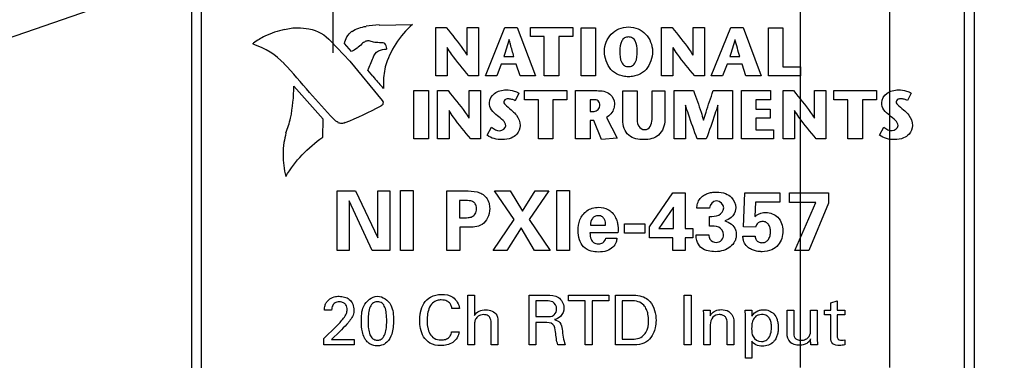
# Model space of a CAD drawing. Header units: inches. Extents: x 0 to 34, y 0 to 22.
# Tile 13 of 35: x 8.4 to 10.4, y 14.8 to 15.5. Entities that reach past the tile are written whole.
import ezdxf

# ---------------------------------------------------------------- set-up
doc = ezdxf.new("R2010")
doc.units = ezdxf.units.IN
doc.header["$LTSCALE"] = 1.87
doc.header["$MEASUREMENT"] = 0
doc.linetypes.add('CENTER', pattern=[0.6, 0.375, -0.075, 0.075, -0.075])
doc.layers.get('0').update_dxf_attribs({"linetype": 'CONTINUOUS'})
doc.layers.add('02___PRT_ALL_AXES', color=7, linetype='CONTINUOUS')
doc.layers.add('DIMENSIONS', color=7, linetype='CONTINUOUS')
doc.styles.get("Standard").update_dxf_attribs({"font": 'txt', "width": 0.8})
doc.dimstyles.new('DIMSTYLE_2', dxfattribs={"dimtxt": 0.125, "dimasz": 0.18, "dimexe": 0.18, "dimexo": 0.0625, "dimgap": 0.09, "dimtad": 0, "dimtih": 1, "dimtoh": 1, "dimdec": 3, "dimlfac": 0.5, "dimzin": 4, "dimdsep": 46, "dimtxsty": 'STANDARD', "dimblk": '_FILLED', "dimblk1": '_FILLED', "dimblk2": '_FILLED', "dimcen": 0.09, "dimadec": 0, "dimazin": 0, "dimtp": 0.01, "dimtm": 0.01, "dimtfac": 1, "dimtdec": 3, "dimtofl": 0, "dimtmove": 0, "dimatfit": 3, "dimldrblk": '_FILLED', "dimfxl": 1, "dimtolj": 1, "dimtzin": 4, "dimarcsym": 0})
doc.dimstyles.new('DIMSTYLE_3', dxfattribs={"dimtxt": 0.125, "dimasz": 0.18, "dimexe": 0.18, "dimexo": 0.0625, "dimgap": 0.09, "dimtad": 0, "dimtih": 1, "dimtoh": 1, "dimdec": 3, "dimlfac": 0.5, "dimzin": 4, "dimdsep": 46, "dimtxsty": 'STANDARD', "dimblk": '_FILLED', "dimblk1": '_FILLED', "dimblk2": '_FILLED', "dimcen": 0.09, "dimadec": 0, "dimazin": 0, "dimtp": 0.01, "dimtm": 0.01, "dimtfac": 1, "dimtdec": 3, "dimtofl": 0, "dimtmove": 0, "dimatfit": 3, "dimldrblk": '_FILLED', "dimfxl": 1, "dimtolj": 1, "dimtzin": 4, "dimarcsym": 0})

# ---------------------------------------------------------------- blocks, each defined once
blk = doc.blocks.new('*D7')
at = {"layer": 'DIMENSIONS', "color": 2, "linetype": 'CONTINUOUS'}
blk.add_line((10.4175, 16.2964), (11.031, 16.2964), dxfattribs=at)
at = {"layer": 'DIMENSIONS', "color": 2, "linetype": 'CONTINUOUS', "insert": (11.0935, 16.3589), "char_height": 0.125, "width": 1.425, "attachment_point": 1, "line_spacing_factor": 0.9}
blk.add_mtext('4.942{\\Ftxt.shx;\\W1.000000;\\H0.125000; }[125.53]', dxfattribs=at)
blk = doc.blocks.new('_FILLED')
at = {"color": 0, "linetype": 'BYBLOCK'}
blk.add_solid([(0, 0), (-1, 0.174), (-1, -0.174)], dxfattribs=at)
blk = doc.blocks.new('*D13')
at = {"layer": 'DIMENSIONS', "color": 2, "linetype": 'CONTINUOUS'}
blk.add_line((8.734, 15.6964), (7.9943, 15.6964), dxfattribs=at)
at = {"layer": 'DIMENSIONS', "color": 2, "linetype": 'CONTINUOUS', "insert": (7.9318, 15.7589), "char_height": 0.125, "width": 1.425, "attachment_point": 3, "line_spacing_factor": 0.9}
blk.add_mtext('4.642{\\Ftxt.shx;\\W1.000000;\\H0.125000; }[117.91]', dxfattribs=at)
blk = doc.blocks.new('*D14')
at = {"layer": 'DIMENSIONS', "color": 2, "linetype": 'CONTINUOUS'}
blk.add_line((8.732, 16.0404), (7.9943, 16.0404), dxfattribs=at)
at = {"layer": 'DIMENSIONS', "color": 2, "linetype": 'CONTINUOUS', "insert": (7.9318, 16.1029), "char_height": 0.125, "width": 1.425, "attachment_point": 3, "line_spacing_factor": 0.9}
blk.add_mtext('4.814{\\Ftxt.shx;\\W1.000000;\\H0.125000; }[122.28]', dxfattribs=at)
blk = doc.blocks.new('*D19')
at = {"layer": 'DIMENSIONS', "color": 2, "linetype": 'CONTINUOUS'}
blk.add_line((10.13, 16.0524), (11.031, 16.0524), dxfattribs=at)
at = {"layer": 'DIMENSIONS', "color": 2, "linetype": 'CONTINUOUS', "insert": (11.0935, 16.1149), "char_height": 0.125, "width": 1.425, "attachment_point": 1, "line_spacing_factor": 0.9}
blk.add_mtext('4.820{\\Ftxt.shx;\\W1.000000;\\H0.125000; }[122.43]', dxfattribs=at)
blk = doc.blocks.new('*D30')
at = {"layer": 'DIMENSIONS', "color": 2, "linetype": 'CONTINUOUS'}
blk.add_line((9.9935, 14.8069), (9.9935, 17.0399), dxfattribs=at)
at = {"layer": 'DIMENSIONS', "color": 2, "linetype": 'CONTINUOUS', "insert": (9.931, 17.1024), "char_height": 0.125, "width": 1.325, "attachment_point": 1, "rotation": 90, "line_spacing_factor": 0.9}
blk.add_mtext('2X .319{\\Ftxt.shx;\\W1.000000;\\H0.125000; }[8.1]', dxfattribs=at)
blk = doc.blocks.new('*D31')
at = {"layer": 'DIMENSIONS', "color": 2, "linetype": 'CONTINUOUS'}
blk.add_line((10.1735, 14.8069), (10.1735, 17.0399), dxfattribs=at)
at = {"layer": 'DIMENSIONS', "color": 2, "linetype": 'CONTINUOUS', "insert": (10.111, 17.1024), "char_height": 0.125, "width": 1.525, "attachment_point": 1, "rotation": 90, "line_spacing_factor": 0.9}
blk.add_mtext('2X .409{\\Ftxt.shx;\\W1.000000;\\H0.125000; }[10.39]', dxfattribs=at)
blk = doc.blocks.new('*D32')
at = {"layer": 'DIMENSIONS', "color": 2, "linetype": 'CONTINUOUS'}
for p, q in [((8.9287, 15.654), (8.1093, 15.3708)), ((8.1093, 15.3708), (7.9918, 15.3708))]:
    blk.add_line(p, q, dxfattribs=at)
at = {"layer": 'DIMENSIONS', "color": 2, "linetype": 'CONTINUOUS', "xscale": 0.18, "yscale": 0.18, "zscale": 0.18, "rotation": 19.0633331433}
blk.add_blockref('_FILLED', (8.9287, 15.654), dxfattribs=at)
at = {"layer": 'DIMENSIONS', "color": 2, "linetype": 'CONTINUOUS', "insert": (7.9293, 15.4333), "char_height": 0.125, "width": 1.491667, "attachment_point": 3, "line_spacing_factor": 0.9}
blk.add_mtext('2X \\Fgdt;{\\Fgdt;n}\\Ftxt;.130{\\Ftxt.shx;\\W1.000000;\\H0.125000; }[3.3]\\PTAP M4', dxfattribs=at)

msp = doc.modelspace()

# ---------------------------------------------------------------- linework, layer by layer
at = {"color": 7, "linetype": 'CONTINUOUS'}
for p, q in [((8.7675, 6.1684), (8.7675, 16.2964)), ((10.3435, 16.2964), (10.3435, 6.1684)), ((8.7875, 6.2284), (8.7875, 16.2364)), ((10.3235, 16.2364), (10.3235, 6.2284))]:
    msp.add_line(p, q, dxfattribs=at)
at = {"color": 40, "linetype": 'CONTINUOUS'}
for p, q in [((9.1454, 15.4973), (9.2121, 15.4984)), ((9.259, 15.395), (9.259, 15.4921)), ((9.259, 15.4921), (9.2802, 15.4921)), ((9.3223, 15.4365), (9.3223, 15.4921)), ((9.3223, 15.4921), (9.3453, 15.4921)), ((9.3453, 15.4921), (9.3453, 15.395)), ((9.359, 15.395), (9.3985, 15.4921)), ((9.3985, 15.4921), (9.423, 15.4921)), ((9.423, 15.4921), (9.4599, 15.395)), ((9.4498, 15.4739), (9.4498, 15.4921)), ((9.4498, 15.4921), (9.535, 15.4921)), ((9.535, 15.4921), (9.535, 15.4739)), ((9.5518, 15.395), (9.5518, 15.492)), ((9.5518, 15.492), (9.5811, 15.492)), ((9.5811, 15.492), (9.5811, 15.395)), ((9.7139, 15.395), (9.7139, 15.4921)), ((9.7139, 15.4921), (9.7351, 15.4921)), ((9.7773, 15.4365), (9.7773, 15.4921)), ((9.7773, 15.4921), (9.8003, 15.4921)), ((9.8003, 15.4921), (9.8003, 15.395)), ((9.814, 15.395), (9.8535, 15.4921)), ((9.8535, 15.4921), (9.878, 15.4921)), ((9.878, 15.4921), (9.9149, 15.395)), ((9.9292, 15.395), (9.9292, 15.492)), ((9.9292, 15.492), (9.9584, 15.492)), ((9.9584, 15.492), (9.9584, 15.4132)), ((9.4778, 15.4739), (9.4498, 15.4739)), ((9.4778, 15.395), (9.4778, 15.4739)), ((9.507, 15.4739), (9.507, 15.395)), ((9.535, 15.4739), (9.507, 15.4739)), ((9.0478, 15.4645), (9.0859, 15.4243)), ((9.0891, 15.4441), (9.0756, 15.4598)), ((9.282, 15.4518), (9.282, 15.395)), ((9.7369, 15.4518), (9.7369, 15.395)), ((9.3962, 15.4336), (9.4165, 15.4336)), ((9.8512, 15.4336), (9.8716, 15.4336)), ((9.0858, 15.4243), (9.1514, 15.3449)), ((9.3912, 15.4182), (9.3819, 15.395)), ((9.4212, 15.4182), (9.3912, 15.4182)), ((9.4289, 15.395), (9.4212, 15.4182)), ((9.8462, 15.4182), (9.8369, 15.395)), ((9.8762, 15.4182), (9.8462, 15.4182)), ((9.8838, 15.395), (9.8762, 15.4182)), ((9.9584, 15.4132), (9.9939, 15.4132)), ((9.9939, 15.4132), (9.9939, 15.395)), ((9.1324, 15.3941), (9.1221, 15.406)), ((9.282, 15.395), (9.259, 15.395)), ((9.3453, 15.395), (9.3258, 15.395)), ((9.3819, 15.395), (9.359, 15.395)), ((9.4599, 15.395), (9.4289, 15.395)), ((9.507, 15.395), (9.4778, 15.395)), ((9.5811, 15.395), (9.5518, 15.395)), ((9.7369, 15.395), (9.7139, 15.395)), ((9.8003, 15.395), (9.7807, 15.395)), ((9.8369, 15.395), (9.814, 15.395)), ((9.9149, 15.395), (9.8838, 15.395)), ((9.9939, 15.395), (9.9292, 15.395)), ((9.0323, 15.3072), (8.9735, 15.374)), ((9.1541, 15.3694), (9.1515, 15.3721)), ((9.2152, 15.2679), (9.2152, 15.365)), ((9.2152, 15.365), (9.2444, 15.365)), ((9.2444, 15.365), (9.2444, 15.2679)), ((9.2628, 15.2679), (9.2628, 15.365)), ((9.2628, 15.365), (9.284, 15.365)), ((9.3261, 15.3094), (9.3261, 15.365)), ((9.3261, 15.365), (9.3491, 15.365)), ((9.3491, 15.365), (9.3491, 15.2679)), ((9.4265, 15.36), (9.419, 15.3448)), ((9.438, 15.3468), (9.438, 15.365)), ((9.438, 15.365), (9.5232, 15.365)), ((9.5232, 15.365), (9.5232, 15.3468)), ((9.5406, 15.2679), (9.5406, 15.365)), ((9.5406, 15.365), (9.5838, 15.365)), ((9.6357, 15.3055), (9.6357, 15.3648)), ((9.6357, 15.3648), (9.665, 15.3648)), ((9.665, 15.3648), (9.665, 15.3141)), ((9.6952, 15.3145), (9.6952, 15.3648)), ((9.6952, 15.3648), (9.7205, 15.3648)), ((9.7205, 15.3648), (9.7205, 15.3063)), ((9.7391, 15.2679), (9.7391, 15.365)), ((9.7391, 15.365), (9.7786, 15.365)), ((9.8179, 15.365), (9.8567, 15.365)), ((9.8567, 15.365), (9.8567, 15.2679)), ((9.8748, 15.2679), (9.8748, 15.365)), ((9.8748, 15.365), (9.9337, 15.365)), ((9.9337, 15.365), (9.9337, 15.3468)), ((9.9587, 15.2679), (9.9587, 15.365)), ((9.9587, 15.365), (9.9799, 15.365)), ((10.022, 15.3094), (10.022, 15.365)), ((10.022, 15.365), (10.0451, 15.365)), ((10.0451, 15.365), (10.0451, 15.2679)), ((10.0613, 15.3468), (10.0613, 15.365)), ((10.0613, 15.365), (10.1466, 15.365)), ((10.1466, 15.365), (10.1466, 15.3468)), ((10.2168, 15.3601), (10.2093, 15.3449)), ((9.1514, 15.3449), (9.153, 15.342)), ((9.466, 15.3468), (9.438, 15.3468)), ((9.466, 15.2679), (9.466, 15.3468)), ((9.4952, 15.3468), (9.4952, 15.2679)), ((9.5232, 15.3468), (9.4952, 15.3468)), ((9.5699, 15.3468), (9.5699, 15.323)), ((9.5776, 15.3468), (9.5699, 15.3468)), ((9.762, 15.3359), (9.762, 15.2679)), ((9.8275, 15.2679), (9.8275, 15.3359)), ((9.9041, 15.3468), (9.9041, 15.3277)), ((9.9337, 15.3468), (9.9041, 15.3468)), ((10.0893, 15.3468), (10.0613, 15.3468)), ((10.0893, 15.2679), (10.0893, 15.3468)), ((10.1185, 15.3468), (10.1185, 15.2679)), ((10.1466, 15.3468), (10.1185, 15.3468)), ((9.2858, 15.3248), (9.2858, 15.2679)), ((9.5699, 15.323), (9.5782, 15.323)), ((9.9041, 15.3277), (9.933, 15.3277)), ((9.933, 15.3277), (9.933, 15.3096)), ((9.9817, 15.3248), (9.9817, 15.2679)), ((9.0315, 15.271), (9.0323, 15.3072)), ((9.5699, 15.3047), (9.5699, 15.2679)), ((9.5774, 15.3047), (9.5699, 15.3047)), ((9.5929, 15.2663), (9.5774, 15.3047)), ((9.6028, 15.3111), (9.6242, 15.2695)), ((9.9041, 15.3096), (9.9041, 15.2861)), ((9.933, 15.3096), (9.9041, 15.3096)), ((9.3626, 15.2751), (9.3714, 15.2911)), ((9.9041, 15.2861), (9.9396, 15.2861)), ((9.9396, 15.2861), (9.9396, 15.2679)), ((10.153, 15.2752), (10.1618, 15.2912)), ((9.2444, 15.2679), (9.2152, 15.2679)), ((9.2858, 15.2679), (9.2628, 15.2679)), ((9.3491, 15.2679), (9.3296, 15.2679)), ((9.4952, 15.2679), (9.466, 15.2679)), ((9.5699, 15.2679), (9.5406, 15.2679)), ((9.6242, 15.2695), (9.5929, 15.2663)), ((9.762, 15.2679), (9.7391, 15.2679)), ((9.8041, 15.2679), (9.7856, 15.2679)), ((9.8567, 15.2679), (9.8275, 15.2679)), ((9.9396, 15.2679), (9.8748, 15.2679)), ((9.9817, 15.2679), (9.9587, 15.2679)), ((10.0451, 15.2679), (10.0255, 15.2679)), ((10.1185, 15.2679), (10.0893, 15.2679)), ((9.0603, 15.0428), (9.0603, 15.1632)), ((9.0603, 15.1632), (9.0976, 15.1632)), ((9.0976, 15.1632), (9.1427, 15.0685)), ((9.1427, 15.0685), (9.1427, 15.1632)), ((9.1427, 15.1632), (9.1667, 15.1632)), ((9.1667, 15.1632), (9.1667, 15.0428)), ((9.1879, 15.0428), (9.1879, 15.1636)), ((9.1879, 15.1636), (9.2138, 15.1636)), ((9.2138, 15.1636), (9.2138, 15.0428)), ((9.2814, 15.0428), (9.2814, 15.1629)), ((9.2814, 15.1629), (9.3186, 15.1629)), ((9.4169, 15.1051), (9.3774, 15.1632)), ((9.3774, 15.1632), (9.4093, 15.1632)), ((9.4093, 15.1632), (9.4336, 15.1223)), ((9.4336, 15.1223), (9.4596, 15.1632)), ((9.4872, 15.1632), (9.4476, 15.1053)), ((9.4596, 15.1632), (9.4872, 15.1632)), ((9.5028, 15.0428), (9.5028, 15.1636)), ((9.5028, 15.1636), (9.5286, 15.1636)), ((9.5286, 15.1636), (9.5286, 15.0428)), ((9.6899, 15.0906), (9.7366, 15.1591)), ((9.7366, 15.1591), (9.7614, 15.1591)), ((9.7614, 15.1591), (9.7613, 15.0873)), ((9.8788, 15.0901), (9.8814, 15.1589)), ((9.8814, 15.1589), (9.9519, 15.1589)), ((9.9519, 15.1589), (9.9519, 15.1399)), ((9.9714, 15.1396), (9.9714, 15.1589)), ((9.9714, 15.1589), (10.0502, 15.1589)), ((10.0502, 15.1589), (10.0502, 15.1383)), ((9.0846, 15.1428), (9.0846, 15.0428)), ((9.1312, 15.0428), (9.0846, 15.1428)), ((9.3069, 15.1434), (9.3069, 15.1088)), ((9.3199, 15.1434), (9.3069, 15.1434)), ((9.9034, 15.1399), (9.9019, 15.1111)), ((9.9519, 15.1399), (9.9034, 15.1399)), ((10.0249, 15.1396), (9.9714, 15.1396)), ((9.9824, 15.0428), (10.0249, 15.1396)), ((10.0502, 15.1383), (10.0103, 15.0428)), ((9.7383, 15.1303), (9.7086, 15.0868)), ((9.7379, 15.1174), (9.7383, 15.1303)), ((9.7379, 15.0868), (9.7379, 15.1174)), ((9.8106, 15.1281), (9.7851, 15.1281)), ((9.3069, 15.1088), (9.3173, 15.1088)), ((9.3746, 15.0428), (9.4169, 15.1051)), ((9.4476, 15.1053), (9.4896, 15.0428)), ((9.5706, 15.0941), (9.6011, 15.0941)), ((9.6391, 15.0775), (9.6391, 15.0963)), ((9.6391, 15.0963), (9.6804, 15.0963)), ((9.6804, 15.0963), (9.6804, 15.0775)), ((9.8102, 15.0919), (9.8102, 15.1115)), ((9.3076, 15.0896), (9.3076, 15.0428)), ((9.3251, 15.0896), (9.3076, 15.0896)), ((9.4311, 15.0881), (9.4023, 15.0428)), ((9.4579, 15.0428), (9.4311, 15.0881)), ((9.6262, 15.0786), (9.5698, 15.0786)), ((9.6804, 15.0775), (9.6391, 15.0775)), ((9.6899, 15.0681), (9.6899, 15.0906)), ((9.7086, 15.0868), (9.7379, 15.0868)), ((9.7613, 15.0873), (9.7771, 15.0873)), ((9.7771, 15.0873), (9.7771, 15.0681)), ((9.7836, 15.0745), (9.8089, 15.0745)), ((9.9029, 15.0895), (9.8788, 15.0901)), ((9.6016, 15.0678), (9.624, 15.0678)), ((9.7366, 15.0681), (9.6899, 15.0681)), ((9.7366, 15.0428), (9.7366, 15.0681)), ((9.7613, 15.0681), (9.7613, 15.0428)), ((9.7771, 15.0681), (9.7613, 15.0681)), ((9.8778, 15.0715), (9.9024, 15.0715)), ((9.0846, 15.0428), (9.0603, 15.0428)), ((9.1667, 15.0428), (9.1312, 15.0428)), ((9.2138, 15.0428), (9.1879, 15.0428)), ((9.3076, 15.0428), (9.2814, 15.0428)), ((9.4023, 15.0428), (9.3746, 15.0428)), ((9.4896, 15.0428), (9.4579, 15.0428)), ((9.5286, 15.0428), (9.5028, 15.0428)), ((9.7613, 15.0428), (9.7366, 15.0428)), ((10.0103, 15.0428), (9.9824, 15.0428)), ((9.324, 14.8524), (9.324, 14.9526)), ((9.324, 14.9526), (9.3372, 14.9526)), ((9.3372, 14.9526), (9.3372, 14.9119)), ((9.4472, 14.8524), (9.4472, 14.9527)), ((9.4472, 14.9527), (9.483, 14.9527)), ((9.4606, 14.9411), (9.4606, 14.9095)), ((9.4826, 14.9411), (9.4606, 14.9411)), ((9.5267, 14.9409), (9.5267, 14.9527)), ((9.5267, 14.9527), (9.6078, 14.9527)), ((9.5604, 14.9409), (9.5267, 14.9409)), ((9.5604, 14.8524), (9.5604, 14.9409)), ((9.5741, 14.9409), (9.5741, 14.8524)), ((9.6078, 14.9409), (9.5741, 14.9409)), ((9.6078, 14.9527), (9.6078, 14.9409)), ((9.6209, 14.8524), (9.6209, 14.9527)), ((9.6209, 14.9527), (9.65, 14.9527)), ((9.6348, 14.9412), (9.6348, 14.8638)), ((9.6515, 14.9412), (9.6348, 14.9412)), ((9.7598, 14.8524), (9.7598, 14.9527)), ((9.7598, 14.9527), (9.7737, 14.9527)), ((9.7737, 14.9527), (9.7737, 14.8524)), ((10.0547, 14.937), (10.0676, 14.9412)), ((10.0547, 14.9224), (10.0547, 14.937)), ((10.0676, 14.9412), (10.0676, 14.9224)), ((9.0494, 14.9223), (9.0348, 14.9223)), ((9.3067, 14.9256), (9.2918, 14.9256)), ((9.7988, 14.9141), (9.7987, 14.9222)), ((9.7987, 14.9222), (9.8117, 14.9222)), ((9.8117, 14.9222), (9.8119, 14.9109)), ((9.8824, 14.9222), (9.8956, 14.9222)), ((9.8828, 14.9107), (9.8824, 14.9222)), ((9.8956, 14.9222), (9.8959, 14.9106)), ((9.9667, 14.8753), (9.9667, 14.9222)), ((9.9667, 14.9222), (9.9801, 14.9222)), ((9.9801, 14.9222), (9.9801, 14.8773)), ((10.0143, 14.8827), (10.0143, 14.9222)), ((10.0143, 14.9222), (10.0277, 14.9222)), ((10.0277, 14.9222), (10.0277, 14.8654)), ((10.0423, 14.9129), (10.0423, 14.9224)), ((10.0423, 14.9224), (10.0547, 14.9224)), ((10.0676, 14.9224), (10.0831, 14.9224)), ((10.0831, 14.9224), (10.0831, 14.9129)), ((9.3842, 14.896), (9.3842, 14.8524)), ((9.4606, 14.9095), (9.4826, 14.9095)), ((9.4609, 14.8977), (9.4609, 14.8524)), ((9.4784, 14.8977), (9.4609, 14.8977)), ((9.7988, 14.8524), (9.7988, 14.9141)), ((9.8462, 14.8524), (9.8462, 14.8967)), ((9.8596, 14.8998), (9.8596, 14.8524)), ((9.8828, 14.8255), (9.8828, 14.9107)), ((10.0547, 14.9129), (10.0423, 14.9129)), ((10.0547, 14.8663), (10.0547, 14.9129)), ((10.0676, 14.9129), (10.0676, 14.871)), ((10.0831, 14.9129), (10.0676, 14.9129)), ((9.0334, 14.865), (9.0586, 14.8897)), ((9.0656, 14.8793), (9.0488, 14.8634)), ((9.2911, 14.8788), (9.3064, 14.8788)), ((9.3372, 14.8893), (9.3372, 14.8524)), ((9.3708, 14.8524), (9.3708, 14.8937)), ((9.8119, 14.8925), (9.8119, 14.8524)), ((9.0334, 14.8524), (9.0334, 14.865)), ((9.0488, 14.8634), (9.0946, 14.8634)), ((9.0946, 14.8634), (9.0946, 14.8524)), ((9.6348, 14.8638), (9.6484, 14.8638)), ((9.8958, 14.8602), (9.8958, 14.8255)), ((10.0145, 14.8524), (10.0143, 14.8643)), ((10.0277, 14.8654), (10.0282, 14.8524)), ((10.0831, 14.8624), (10.0831, 14.8522)), ((9.0946, 14.8524), (9.0334, 14.8524)), ((9.3372, 14.8524), (9.324, 14.8524)), ((9.3842, 14.8524), (9.3708, 14.8524)), ((9.4609, 14.8524), (9.4472, 14.8524)), ((9.5199, 14.8524), (9.505, 14.8524)), ((9.5741, 14.8524), (9.5604, 14.8524)), ((9.6491, 14.8524), (9.6209, 14.8524)), ((9.7737, 14.8524), (9.7598, 14.8524)), ((9.8119, 14.8524), (9.7988, 14.8524)), ((9.8596, 14.8524), (9.8462, 14.8524)), ((10.0282, 14.8524), (10.0145, 14.8524)), ((9.8958, 14.8255), (9.8828, 14.8255))]:
    msp.add_line(p, q, dxfattribs=at)
for centre, radius, start, end in [((9.1546, 15.2628), 0.2349, 92.2967, 98.8025), ((9.0187, 15.279), 0.2217, 117.93, 124.8272), ((8.9981, 15.2952), 0.198, 102.6818, 114.7998), ((7.7592, 14.3161), 1.6262, 40.005, 42.7474), ((9.4468, 15.6487), 0.4046, 219.0202, 223.1276), ((8.5973, 15.3811), 0.3763, 349.0729, 358.9162), ((9.7979, 16.0276), 1.0355, 220.0362, 224.0488), ((8.8033, 15.9774), 0.7299, 291.9753, 298.2636), ((8.7157, 15.3718), 0.2585, 339.1425, 346.1278)]:
    msp.add_arc(centre, radius, start, end, dxfattribs=at)
for points, knots in [([(8.9544, 15.4884), (8.9631, 15.4907), (8.9797, 15.4929), (8.9962, 15.491), (9.0036, 15.4894)], [0, 0, 0, 0, 0.543233, 1, 1, 1, 1]), ([(9.2802, 15.4921), (9.2919, 15.4777), (9.3068, 15.4599), (9.3199, 15.4406), (9.3221, 15.4365)], [0, 0, 0, 0, 0.798914, 1, 1, 1, 1]), ([(9.5991, 15.4444), (9.5991, 15.4569), (9.6065, 15.4766), (9.6279, 15.491), (9.6473, 15.4948), (9.6668, 15.491), (9.6881, 15.4766), (9.6956, 15.4569), (9.6956, 15.4444)], [0, 0, 0, 0, 0.247092, 0.369834, 0.50015, 0.630267, 0.752924, 1, 1, 1, 1]), ([(9.7351, 15.4921), (9.7468, 15.4777), (9.7617, 15.4599), (9.7748, 15.4406), (9.7769, 15.4365)], [0, 0, 0, 0, 0.799084, 1, 1, 1, 1]), ([(9.6651, 15.4444), (9.6651, 15.4515), (9.6644, 15.462), (9.6558, 15.472), (9.6474, 15.4739), (9.6389, 15.472), (9.6304, 15.462), (9.6297, 15.4515), (9.6297, 15.4444)], [0, 0, 0, 0, 0.282682, 0.389853, 0.500435, 0.610399, 0.717345, 1, 1, 1, 1]), ([(8.8929, 15.4579), (8.8922, 15.4579), (8.8908, 15.4593), (8.8917, 15.4608), (8.8922, 15.461)], [0, 0, 0, 0, 0.579807, 1, 1, 1, 1]), ([(9.1268, 15.4648), (9.1256, 15.4652), (9.1223, 15.4657), (9.119, 15.4648), (9.1171, 15.4639)], [0, 0, 0, 0, 0.37734, 1, 1, 1, 1]), ([(9.1603, 15.4487), (9.1603, 15.4491), (9.1604, 15.4532), (9.1589, 15.4574), (9.1566, 15.4602)], [0, 0, 0, 0, 0.104618, 1, 1, 1, 1]), ([(9.3258, 15.395), (9.3139, 15.4094), (9.2984, 15.4275), (9.2849, 15.4473), (9.2823, 15.4518)], [0, 0, 0, 0, 0.779731, 1, 1, 1, 1]), ([(9.4165, 15.4336), (9.4143, 15.4419), (9.4109, 15.4534), (9.4079, 15.465), (9.4071, 15.4682)], [0, 0, 0, 0, 0.722592, 1, 1, 1, 1]), ([(9.7807, 15.395), (9.7688, 15.4093), (9.7533, 15.4275), (9.7398, 15.4473), (9.7372, 15.4518)], [0, 0, 0, 0, 0.780102, 1, 1, 1, 1]), ([(9.6956, 15.4444), (9.6956, 15.4315), (9.6893, 15.411), (9.6704, 15.3976), (9.6578, 15.3938), (9.6473, 15.3928), (9.6369, 15.3938), (9.6243, 15.3976), (9.6054, 15.411), (9.5991, 15.4315), (9.5991, 15.4444)], [0, 0, 0, 0, 0.248151, 0.367751, 0.431389, 0.499921, 0.568417, 0.632068, 0.75177, 1, 1, 1, 1]), ([(9.6297, 15.4444), (9.6297, 15.4369), (9.6301, 15.4259), (9.6386, 15.4148), (9.6473, 15.4127), (9.6561, 15.4148), (9.6646, 15.4259), (9.6651, 15.4369), (9.6651, 15.4444)], [0, 0, 0, 0, 0.286112, 0.391957, 0.499806, 0.607685, 0.713775, 1, 1, 1, 1]), ([(9.157, 15.4129), (9.1548, 15.4014), (9.1534, 15.3868), (9.1538, 15.3722), (9.1539, 15.3693)], [0, 0, 0, 0, 0.803301, 1, 1, 1, 1]), ([(9.284, 15.365), (9.2957, 15.3506), (9.3106, 15.3328), (9.3236, 15.3135), (9.3258, 15.3094)], [0, 0, 0, 0, 0.798741, 1, 1, 1, 1]), ([(9.3672, 15.3405), (9.3672, 15.3476), (9.374, 15.3589), (9.3883, 15.3653), (9.4022, 15.3673), (9.4154, 15.3651), (9.4236, 15.3618), (9.4265, 15.36)], [0, 0, 0, 0, 0.293121, 0.458432, 0.639019, 0.861527, 1, 1, 1, 1]), ([(9.5838, 15.365), (9.5929, 15.365), (9.6109, 15.363), (9.6191, 15.3461), (9.6191, 15.3391)], [0, 0, 0, 0, 0.563686, 1, 1, 1, 1]), ([(9.7786, 15.365), (9.7838, 15.3506), (9.7908, 15.3308), (9.7969, 15.3107), (9.7985, 15.3052)], [0, 0, 0, 0, 0.729206, 1, 1, 1, 1]), ([(9.7987, 15.3052), (9.8002, 15.3107), (9.8061, 15.3308), (9.813, 15.3506), (9.8179, 15.365)], [0, 0, 0, 0, 0.270789, 1, 1, 1, 1]), ([(9.9799, 15.365), (9.9916, 15.3506), (10.0065, 15.3328), (10.0196, 15.3135), (10.0218, 15.3094)], [0, 0, 0, 0, 0.798879, 1, 1, 1, 1]), ([(10.1575, 15.3406), (10.1575, 15.3477), (10.1643, 15.359), (10.1786, 15.3654), (10.1925, 15.3674), (10.2057, 15.3652), (10.214, 15.3619), (10.2168, 15.3601)], [0, 0, 0, 0, 0.293015, 0.457848, 0.637399, 0.860619, 1, 1, 1, 1]), ([(9.1528, 15.3422), (9.1529, 15.3416), (9.1529, 15.3401), (9.1528, 15.3385), (9.1526, 15.3374)], [0, 0, 0, 0, 0.333151, 1, 1, 1, 1]), ([(9.4003, 15.2944), (9.4003, 15.2984), (9.3941, 15.3064), (9.3828, 15.3147), (9.3705, 15.3249), (9.3672, 15.3356), (9.3672, 15.3405)], [0, 0, 0, 0, 0.204731, 0.460093, 0.747304, 1, 1, 1, 1]), ([(9.419, 15.3448), (9.417, 15.346), (9.4122, 15.3478), (9.4052, 15.3487), (9.3983, 15.3478), (9.3946, 15.3406), (9.4036, 15.3323), (9.4098, 15.3275), (9.4137, 15.3239)], [0, 0, 0, 0, 0.136221, 0.286205, 0.413359, 0.503222, 0.688035, 1, 1, 1, 1]), ([(9.5898, 15.335), (9.5898, 15.3384), (9.5876, 15.3457), (9.5805, 15.3468), (9.5776, 15.3468)], [0, 0, 0, 0, 0.53748, 1, 1, 1, 1]), ([(9.6191, 15.3391), (9.6191, 15.3357), (9.618, 15.3245), (9.6098, 15.3145), (9.6028, 15.3111)], [0, 0, 0, 0, 0.301119, 1, 1, 1, 1]), ([(9.7856, 15.2679), (9.7796, 15.2844), (9.7713, 15.3069), (9.7642, 15.3297), (9.7623, 15.3359)], [0, 0, 0, 0, 0.732656, 1, 1, 1, 1]), ([(9.8271, 15.3359), (9.8253, 15.3297), (9.8183, 15.3069), (9.8101, 15.2844), (9.8041, 15.2679)], [0, 0, 0, 0, 0.267303, 1, 1, 1, 1]), ([(10.1906, 15.2946), (10.1906, 15.2986), (10.1844, 15.3065), (10.1732, 15.3149), (10.1609, 15.325), (10.1575, 15.3357), (10.1575, 15.3406)], [0, 0, 0, 0, 0.204332, 0.459579, 0.747228, 1, 1, 1, 1]), ([(10.2093, 15.3449), (10.2073, 15.3461), (10.2026, 15.348), (10.1956, 15.3488), (10.1886, 15.348), (10.1849, 15.3407), (10.1939, 15.3324), (10.2001, 15.3276), (10.2041, 15.324)], [0, 0, 0, 0, 0.13588, 0.285754, 0.413507, 0.503751, 0.688273, 1, 1, 1, 1]), ([(9.3296, 15.2679), (9.3177, 15.2823), (9.3021, 15.3004), (9.2886, 15.3202), (9.286, 15.3248)], [0, 0, 0, 0, 0.780076, 1, 1, 1, 1]), ([(9.4137, 15.3239), (9.4165, 15.3213), (9.4245, 15.3136), (9.4293, 15.3022), (9.4293, 15.2947)], [0, 0, 0, 0, 0.33124, 1, 1, 1, 1]), ([(9.665, 15.3141), (9.665, 15.3072), (9.6634, 15.2944), (9.6753, 15.2864), (9.68, 15.2864)], [0, 0, 0, 0, 0.592791, 1, 1, 1, 1]), ([(9.68, 15.2864), (9.6822, 15.2864), (9.6941, 15.2898), (9.6952, 15.3053), (9.6952, 15.3145)], [0, 0, 0, 0, 0.195523, 1, 1, 1, 1]), ([(10.0255, 15.2679), (10.0136, 15.2823), (9.9981, 15.3005), (9.9846, 15.3202), (9.982, 15.3248)], [0, 0, 0, 0, 0.779816, 1, 1, 1, 1]), ([(10.2041, 15.324), (10.2068, 15.3214), (10.2149, 15.3137), (10.2196, 15.3023), (10.2196, 15.2949)], [0, 0, 0, 0, 0.330886, 1, 1, 1, 1]), ([(9.0765, 15.3005), (9.0744, 15.2994), (9.0695, 15.2982), (9.0647, 15.2994), (9.0626, 15.3004)], [0, 0, 0, 0, 0.507572, 1, 1, 1, 1]), ([(9.4293, 15.2947), (9.4293, 15.2884), (9.4244, 15.2775), (9.41, 15.2677), (9.3935, 15.2655), (9.3768, 15.2673), (9.3666, 15.2718), (9.3626, 15.2751)], [0, 0, 0, 0, 0.228172, 0.391726, 0.611901, 0.81375, 1, 1, 1, 1]), ([(9.3714, 15.2911), (9.3762, 15.2875), (9.3864, 15.2802), (9.4003, 15.2891), (9.4003, 15.2944)], [0, 0, 0, 0, 0.532049, 1, 1, 1, 1]), ([(9.6786, 15.2662), (9.6679, 15.2662), (9.6435, 15.27), (9.6357, 15.2946), (9.6357, 15.3055)], [0, 0, 0, 0, 0.492599, 1, 1, 1, 1]), ([(9.7205, 15.3063), (9.7205, 15.2951), (9.7124, 15.2713), (9.6888, 15.2662), (9.6786, 15.2662)], [0, 0, 0, 0, 0.521388, 1, 1, 1, 1]), ([(10.2196, 15.2949), (10.2196, 15.2886), (10.2147, 15.2776), (10.2004, 15.2678), (10.1839, 15.2656), (10.1671, 15.2675), (10.157, 15.272), (10.153, 15.2752)], [0, 0, 0, 0, 0.228269, 0.391817, 0.611796, 0.813638, 1, 1, 1, 1]), ([(10.1618, 15.2912), (10.1666, 15.2876), (10.1768, 15.2803), (10.1906, 15.2893), (10.1906, 15.2946)], [0, 0, 0, 0, 0.532644, 1, 1, 1, 1]), ([(8.9573, 15.2797), (8.9557, 15.2733), (8.9525, 15.2589), (8.9508, 15.2294), (8.9534, 15.2064), (8.9569, 15.1922)], [0, 0, 0, 0, 0.224178, 0.500659, 1, 1, 1, 1]), ([(9.3186, 15.1629), (9.3265, 15.1629), (9.3382, 15.1628), (9.3525, 15.1574), (9.3615, 15.1497), (9.3669, 15.1389), (9.3684, 15.1244), (9.3654, 15.1084), (9.3538, 15.0942), (9.3387, 15.0898), (9.3293, 15.0896), (9.3251, 15.0896)], [0, 0, 0, 0, 0.17711, 0.256243, 0.33784, 0.436814, 0.517198, 0.661661, 0.789923, 0.904957, 1, 1, 1, 1]), ([(9.7851, 15.1281), (9.7854, 15.1312), (9.7861, 15.1382), (9.7908, 15.1474), (9.7983, 15.154), (9.8063, 15.158), (9.8151, 15.1602), (9.8275, 15.161), (9.8419, 15.1591), (9.858, 15.149), (9.8639, 15.1357), (9.8633, 15.1272), (9.8632, 15.1263)], [0, 0, 0, 0, 0.079935, 0.183169, 0.260029, 0.336526, 0.414791, 0.494662, 0.658968, 0.784407, 0.977559, 1, 1, 1, 1]), ([(9.3173, 15.1088), (9.3197, 15.1088), (9.3248, 15.1088), (9.3326, 15.1104), (9.3384, 15.1153), (9.3407, 15.1214), (9.3413, 15.1269), (9.3408, 15.1322), (9.3387, 15.1376), (9.3335, 15.1419), (9.3266, 15.1434), (9.3221, 15.1434), (9.3199, 15.1434)], [0, 0, 0, 0, 0.110849, 0.234103, 0.360833, 0.436123, 0.529385, 0.612435, 0.679492, 0.792352, 0.901906, 1, 1, 1, 1]), ([(9.8391, 15.1288), (9.8391, 15.1354), (9.8244, 15.15), (9.8106, 15.1349), (9.8106, 15.1281)], [0, 0, 0, 0, 0.495525, 1, 1, 1, 1]), ([(9.5866, 15.0396), (9.5818, 15.0396), (9.5711, 15.0408), (9.5559, 15.0486), (9.5473, 15.0649), (9.5454, 15.0839), (9.5478, 15.1053), (9.5597, 15.1218), (9.5746, 15.1286), (9.5829, 15.1298), (9.5873, 15.1298)], [0, 0, 0, 0, 0.104481, 0.23382, 0.354783, 0.490835, 0.648525, 0.817866, 0.905337, 1, 1, 1, 1]), ([(9.5873, 15.1298), (9.5937, 15.1298), (9.6038, 15.1277), (9.6152, 15.1193), (9.6212, 15.1104), (9.6246, 15.1011), (9.6265, 15.0907), (9.6264, 15.0832), (9.6262, 15.0786)], [0, 0, 0, 0, 0.26116, 0.405508, 0.568754, 0.695254, 0.812216, 1, 1, 1, 1]), ([(9.8102, 15.1115), (9.8166, 15.1116), (9.8296, 15.1104), (9.8391, 15.1228), (9.8391, 15.1288)], [0, 0, 0, 0, 0.51472, 1, 1, 1, 1]), ([(9.8632, 15.1263), (9.8624, 15.1197), (9.8567, 15.1084), (9.8457, 15.104), (9.8411, 15.1026)], [0, 0, 0, 0, 0.57022, 1, 1, 1, 1]), ([(9.9019, 15.1111), (9.903, 15.112), (9.9089, 15.1173), (9.9174, 15.1195), (9.9239, 15.1195)], [0, 0, 0, 0, 0.174113, 1, 1, 1, 1]), ([(9.9239, 15.1195), (9.9326, 15.1195), (9.9522, 15.1119), (9.9614, 15.082), (9.9534, 15.0561), (9.9354, 15.0423), (9.9226, 15.0403), (9.9155, 15.0403), (9.9149, 15.0403)], [0, 0, 0, 0, 0.212463, 0.449587, 0.694565, 0.826626, 0.985166, 1, 1, 1, 1]), ([(9.6011, 15.0941), (9.6011, 15.0978), (9.6004, 15.104), (9.5949, 15.1116), (9.5869, 15.1135), (9.5794, 15.1121), (9.5724, 15.1058), (9.5708, 15.0987), (9.5706, 15.0941)], [0, 0, 0, 0, 0.204294, 0.335404, 0.496014, 0.628264, 0.746226, 1, 1, 1, 1]), ([(9.8549, 15.0955), (9.8583, 15.0926), (9.8632, 15.0859), (9.8648, 15.0756), (9.8639, 15.0675), (9.8606, 15.0586), (9.8527, 15.0491), (9.8387, 15.0419), (9.8231, 15.0397), (9.8077, 15.0414), (9.7977, 15.0452), (9.7936, 15.0487), (9.7933, 15.049)], [0, 0, 0, 0, 0.117311, 0.205112, 0.267662, 0.328376, 0.450735, 0.583273, 0.731638, 0.857212, 0.988412, 1, 1, 1, 1]), ([(9.9332, 15.0793), (9.9332, 15.0796), (9.9333, 15.0826), (9.9328, 15.088), (9.9302, 15.095), (9.925, 15.1002), (9.9178, 15.1016), (9.9111, 15.1004), (9.9056, 15.0961), (9.9037, 15.0919), (9.9029, 15.0895)], [0, 0, 0, 0, 0.019769, 0.178829, 0.321094, 0.452237, 0.597486, 0.737387, 0.847155, 1, 1, 1, 1]), ([(9.5698, 15.0786), (9.5698, 15.0741), (9.5702, 15.0666), (9.577, 15.0575), (9.5865, 15.0554), (9.5971, 15.0575), (9.6007, 15.0642), (9.6016, 15.0678)], [0, 0, 0, 0, 0.258804, 0.416481, 0.614183, 0.78803, 1, 1, 1, 1]), ([(9.7933, 15.049), (9.7893, 15.0526), (9.7845, 15.0613), (9.7836, 15.0705), (9.7836, 15.0745)], [0, 0, 0, 0, 0.573854, 1, 1, 1, 1]), ([(9.8089, 15.0745), (9.8091, 15.0713), (9.8103, 15.063), (9.8192, 15.059), (9.8239, 15.059)], [0, 0, 0, 0, 0.40048, 1, 1, 1, 1]), ([(9.8389, 15.0748), (9.8389, 15.0808), (9.8299, 15.0936), (9.8166, 15.0919), (9.8102, 15.0919)], [0, 0, 0, 0, 0.484761, 1, 1, 1, 1]), ([(9.8239, 15.059), (9.8279, 15.059), (9.8365, 15.0622), (9.8389, 15.0708), (9.8389, 15.0748)], [0, 0, 0, 0, 0.498177, 1, 1, 1, 1]), ([(9.9024, 15.0715), (9.9023, 15.0689), (9.904, 15.0642), (9.9092, 15.0593), (9.9159, 15.058), (9.9228, 15.0593), (9.9287, 15.0635), (9.9324, 15.0707), (9.9332, 15.0763), (9.9332, 15.0793)], [0, 0, 0, 0, 0.154647, 0.266402, 0.409306, 0.539, 0.671181, 0.823766, 1, 1, 1, 1]), ([(9.624, 15.0678), (9.6238, 15.0651), (9.6227, 15.0584), (9.6163, 15.0481), (9.603, 15.0408), (9.5923, 15.0396), (9.5866, 15.0396)], [0, 0, 0, 0, 0.156496, 0.390851, 0.668367, 1, 1, 1, 1]), ([(9.9149, 15.0403), (9.9125, 15.0404), (9.9071, 15.0409), (9.8989, 15.0428), (9.8908, 15.0467), (9.8833, 15.0532), (9.8786, 15.062), (9.8779, 15.0687), (9.8778, 15.0715)], [0, 0, 0, 0, 0.134827, 0.30105, 0.464978, 0.631962, 0.846173, 1, 1, 1, 1]), ([(9.0348, 14.9223), (9.0349, 14.9255), (9.0354, 14.931), (9.0387, 14.9382), (9.0444, 14.9449), (9.0536, 14.9495), (9.0648, 14.9508), (9.0754, 14.9495), (9.0896, 14.9429), (9.0943, 14.9302), (9.0943, 14.9223)], [0, 0, 0, 0, 0.106462, 0.176449, 0.258689, 0.390383, 0.503251, 0.623459, 0.74061, 1, 1, 1, 1]), ([(9.0805, 14.9234), (9.0805, 14.9267), (9.0793, 14.9325), (9.0742, 14.9372), (9.0695, 14.9389), (9.0649, 14.9393), (9.0603, 14.9388), (9.0552, 14.9369), (9.0502, 14.9315), (9.0494, 14.9256), (9.0494, 14.9223)], [0, 0, 0, 0, 0.195842, 0.320484, 0.395907, 0.487196, 0.588199, 0.669945, 0.80369, 1, 1, 1, 1]), ([(9.1094, 14.8993), (9.1094, 14.9098), (9.1091, 14.9323), (9.1302, 14.9505), (9.1416, 14.9505)], [0, 0, 0, 0, 0.47783, 1, 1, 1, 1]), ([(9.1409, 14.9394), (9.1393, 14.9393), (9.1359, 14.9387), (9.1298, 14.9348), (9.1251, 14.9257), (9.123, 14.9134), (9.1225, 14.8995), (9.1231, 14.8859), (9.1254, 14.8751), (9.1288, 14.8684), (9.1322, 14.8647), (9.1357, 14.8628), (9.1385, 14.8622), (9.1402, 14.862), (9.141, 14.862), (9.1415, 14.862)], [0, 0, 0, 0, 0.051822, 0.106694, 0.223664, 0.360536, 0.502276, 0.661213, 0.792081, 0.847265, 0.897465, 0.946445, 0.972287, 0.985866, 1, 1, 1, 1]), ([(9.1415, 14.862), (9.1424, 14.862), (9.1443, 14.8621), (9.1477, 14.863), (9.1531, 14.8664), (9.1578, 14.8752), (9.16, 14.8872), (9.1606, 14.9012), (9.16, 14.9152), (9.1576, 14.9278), (9.1526, 14.9359), (9.1467, 14.939), (9.1432, 14.9394), (9.1412, 14.9394), (9.1409, 14.9394)], [0, 0, 0, 0, 0.029931, 0.057641, 0.110148, 0.222323, 0.353998, 0.492063, 0.656927, 0.788902, 0.891247, 0.939044, 0.991491, 1, 1, 1, 1]), ([(9.1416, 14.9505), (9.1523, 14.9505), (9.1738, 14.9346), (9.1739, 14.9121), (9.1739, 14.9016)], [0, 0, 0, 0, 0.504053, 1, 1, 1, 1]), ([(9.2274, 14.912), (9.2277, 14.9142), (9.2291, 14.9225), (9.2341, 14.9365), (9.2489, 14.9514), (9.2709, 14.9555), (9.296, 14.9514), (9.306, 14.9344), (9.3067, 14.9256)], [0, 0, 0, 0, 0.05763, 0.215934, 0.377704, 0.571777, 0.772585, 1, 1, 1, 1]), ([(9.2918, 14.9256), (9.2916, 14.927), (9.2909, 14.9306), (9.2881, 14.9364), (9.2826, 14.9407), (9.2762, 14.9427), (9.2695, 14.9433), (9.2622, 14.9424), (9.2533, 14.9383), (9.2458, 14.9287), (9.2423, 14.9153), (9.2413, 14.902), (9.2419, 14.8935), (9.2425, 14.8895)], [0, 0, 0, 0, 0.043025, 0.108358, 0.191193, 0.244115, 0.309341, 0.392251, 0.464283, 0.599906, 0.741531, 0.877842, 1, 1, 1, 1]), ([(9.5026, 14.9248), (9.5026, 14.9302), (9.497, 14.941), (9.4867, 14.9411), (9.4826, 14.9411)], [0, 0, 0, 0, 0.570582, 1, 1, 1, 1]), ([(9.483, 14.9527), (9.4909, 14.9527), (9.5081, 14.952), (9.5206, 14.929), (9.5129, 14.9096), (9.5027, 14.9044), (9.4983, 14.9033)], [0, 0, 0, 0, 0.296436, 0.589304, 0.830317, 1, 1, 1, 1]), ([(9.6904, 14.9397), (9.6948, 14.9346), (9.7011, 14.9221), (9.7034, 14.9036), (9.7019, 14.8877), (9.6971, 14.8732), (9.6874, 14.8592), (9.6688, 14.8519), (9.6559, 14.8524), (9.6491, 14.8524)], [0, 0, 0, 0, 0.161258, 0.324959, 0.443707, 0.542704, 0.691214, 0.836738, 1, 1, 1, 1]), ([(9.65, 14.9527), (9.6606, 14.9527), (9.6763, 14.9523), (9.6878, 14.9427), (9.6904, 14.9397)], [0, 0, 0, 0, 0.728717, 1, 1, 1, 1]), ([(9.6879, 14.9012), (9.6879, 14.9056), (9.6872, 14.9133), (9.684, 14.924), (9.6783, 14.9338), (9.6666, 14.941), (9.6567, 14.9412), (9.6515, 14.9412)], [0, 0, 0, 0, 0.21228, 0.370235, 0.536492, 0.748849, 1, 1, 1, 1]), ([(9.0586, 14.8897), (9.0612, 14.8924), (9.0665, 14.8976), (9.0736, 14.9062), (9.0792, 14.9145), (9.0805, 14.9208), (9.0805, 14.9234)], [0, 0, 0, 0, 0.27234, 0.542105, 0.810953, 1, 1, 1, 1]), ([(9.0943, 14.9223), (9.0943, 14.9208), (9.0941, 14.9118), (9.088, 14.9041), (9.0834, 14.8982)], [0, 0, 0, 0, 0.167907, 1, 1, 1, 1]), ([(9.3372, 14.9119), (9.3393, 14.9155), (9.3464, 14.9216), (9.3631, 14.9253), (9.3845, 14.9167), (9.3842, 14.9015), (9.3842, 14.896)], [0, 0, 0, 0, 0.187132, 0.390543, 0.755893, 1, 1, 1, 1]), ([(9.4958, 14.9117), (9.4965, 14.9121), (9.5006, 14.915), (9.5026, 14.9206), (9.5026, 14.9248)], [0, 0, 0, 0, 0.153982, 1, 1, 1, 1]), ([(9.8119, 14.9109), (9.8124, 14.912), (9.8167, 14.9197), (9.8267, 14.9235), (9.8343, 14.9235)], [0, 0, 0, 0, 0.141861, 1, 1, 1, 1]), ([(9.8343, 14.9235), (9.8394, 14.9235), (9.8528, 14.9212), (9.8596, 14.9073), (9.8596, 14.8998)], [0, 0, 0, 0, 0.408685, 1, 1, 1, 1]), ([(9.8959, 14.9106), (9.8987, 14.9152), (9.905, 14.9205), (9.914, 14.9229), (9.9216, 14.9236), (9.931, 14.922), (9.9411, 14.9151), (9.9464, 14.9054), (9.9487, 14.8957), (9.9492, 14.8871), (9.9486, 14.8784), (9.9467, 14.8702), (9.9443, 14.8652), (9.9428, 14.8629)], [0, 0, 0, 0, 0.152313, 0.215071, 0.264558, 0.370008, 0.477673, 0.601055, 0.675064, 0.76048, 0.846792, 0.922536, 1, 1, 1, 1]), ([(9.0834, 14.8982), (9.0823, 14.8968), (9.0764, 14.8905), (9.0705, 14.8842), (9.0656, 14.8793)], [0, 0, 0, 0, 0.207026, 1, 1, 1, 1]), ([(9.1739, 14.9016), (9.1739, 14.8924), (9.173, 14.8766), (9.1632, 14.8584), (9.1513, 14.8514), (9.1413, 14.85), (9.1326, 14.8512), (9.1252, 14.8548), (9.1194, 14.86), (9.1144, 14.868), (9.1101, 14.8811), (9.1094, 14.8925), (9.1094, 14.8993)], [0, 0, 0, 0, 0.206813, 0.350847, 0.442102, 0.507778, 0.574659, 0.635165, 0.692276, 0.746821, 0.845379, 1, 1, 1, 1]), ([(9.3064, 14.8788), (9.3055, 14.8705), (9.2977, 14.858), (9.2817, 14.8519), (9.2659, 14.85), (9.2475, 14.8535), (9.2334, 14.8681), (9.2278, 14.8848), (9.2265, 14.8988), (9.2269, 14.9077), (9.2273, 14.9113), (9.2274, 14.912)], [0, 0, 0, 0, 0.185314, 0.278696, 0.374443, 0.537767, 0.671894, 0.802081, 0.921798, 0.983488, 1, 1, 1, 1]), ([(9.3708, 14.8937), (9.3708, 14.8978), (9.3707, 14.9046), (9.3644, 14.9124), (9.3566, 14.9138), (9.3497, 14.9129), (9.3437, 14.9098), (9.3398, 14.9055), (9.3379, 14.9007), (9.3372, 14.8957), (9.3372, 14.8919), (9.3372, 14.8893)], [0, 0, 0, 0, 0.196229, 0.306355, 0.448478, 0.551401, 0.636096, 0.761494, 0.818168, 0.880473, 1, 1, 1, 1]), ([(9.5004, 14.8789), (9.4998, 14.8841), (9.4976, 14.8972), (9.4841, 14.8977), (9.4784, 14.8977)], [0, 0, 0, 0, 0.479671, 1, 1, 1, 1]), ([(9.4826, 14.9095), (9.4833, 14.9095), (9.4878, 14.9096), (9.4926, 14.9098), (9.4958, 14.9117)], [0, 0, 0, 0, 0.162489, 1, 1, 1, 1]), ([(9.4983, 14.9033), (9.5023, 14.9022), (9.5112, 14.8983), (9.5131, 14.8886), (9.5136, 14.8839)], [0, 0, 0, 0, 0.463648, 1, 1, 1, 1]), ([(9.6747, 14.8693), (9.6777, 14.8715), (9.6858, 14.8806), (9.6879, 14.8931), (9.6879, 14.9012)], [0, 0, 0, 0, 0.313015, 1, 1, 1, 1]), ([(9.8462, 14.8967), (9.8462, 14.9009), (9.8448, 14.9082), (9.8368, 14.9126), (9.8279, 14.9143), (9.8149, 14.9093), (9.8119, 14.8981), (9.8119, 14.8925)], [0, 0, 0, 0, 0.22258, 0.343066, 0.461905, 0.704115, 1, 1, 1, 1]), ([(9.9152, 14.9135), (9.9132, 14.9135), (9.9093, 14.9129), (9.9025, 14.9096), (9.8974, 14.9021), (9.8956, 14.8932), (9.8954, 14.8875), (9.8954, 14.8852)], [0, 0, 0, 0, 0.153156, 0.301902, 0.567899, 0.818096, 1, 1, 1, 1]), ([(9.915, 14.8593), (9.9173, 14.8593), (9.923, 14.86), (9.9312, 14.8663), (9.9342, 14.8755), (9.9353, 14.883), (9.9355, 14.8895), (9.935, 14.8971), (9.9323, 14.9056), (9.927, 14.9111), (9.9213, 14.9132), (9.9176, 14.9136), (9.9155, 14.9135), (9.9152, 14.9135)], [0, 0, 0, 0, 0.091762, 0.217686, 0.380826, 0.455526, 0.515037, 0.636433, 0.750306, 0.85856, 0.91809, 0.987065, 1, 1, 1, 1]), ([(9.2425, 14.8895), (9.2426, 14.8888), (9.2434, 14.8837), (9.2462, 14.8746), (9.2557, 14.8641), (9.2681, 14.8617), (9.2789, 14.8629), (9.2863, 14.8673), (9.2899, 14.8733), (9.2908, 14.8772), (9.2911, 14.8788)], [0, 0, 0, 0, 0.028137, 0.213922, 0.388484, 0.590411, 0.714323, 0.836467, 0.932239, 1, 1, 1, 1]), ([(9.8954, 14.8852), (9.8954, 14.8797), (9.8957, 14.8669), (9.9085, 14.8593), (9.915, 14.8593)], [0, 0, 0, 0, 0.458995, 1, 1, 1, 1]), ([(10.0143, 14.8643), (10.0127, 14.8613), (10.0091, 14.8563), (10.0008, 14.8523), (9.9914, 14.8513), (9.9813, 14.8525), (9.9697, 14.8592), (9.9667, 14.8693), (9.9667, 14.8753)], [0, 0, 0, 0, 0.157865, 0.266176, 0.411217, 0.58385, 0.725059, 1, 1, 1, 1]), ([(9.9801, 14.8773), (9.9801, 14.8737), (9.9807, 14.8677), (9.9874, 14.8623), (9.9954, 14.8614), (10.0044, 14.8628), (10.0134, 14.87), (10.0143, 14.8782), (10.0143, 14.8827)], [0, 0, 0, 0, 0.186711, 0.289479, 0.432215, 0.598913, 0.763987, 1, 1, 1, 1]), ([(9.9428, 14.8629), (9.9418, 14.8614), (9.9381, 14.8568), (9.9295, 14.8511), (9.9168, 14.8489), (9.9043, 14.8513), (9.8977, 14.857), (9.8958, 14.8602)], [0, 0, 0, 0, 0.099861, 0.324, 0.548135, 0.794556, 1, 1, 1, 1]), ([(10.0723, 14.8514), (10.0677, 14.8514), (10.0574, 14.8519), (10.0547, 14.8621), (10.0547, 14.8663)], [0, 0, 0, 0, 0.522573, 1, 1, 1, 1]), ([(10.0676, 14.871), (10.0676, 14.869), (10.0677, 14.8654), (10.0719, 14.862), (10.0772, 14.8615), (10.0811, 14.8619), (10.0831, 14.8624)], [0, 0, 0, 0, 0.282813, 0.452776, 0.707892, 1, 1, 1, 1])]:
    msp.add_open_spline(points, degree=3, knots=knots, dxfattribs=at)
for points in [[(9.0904, 15.4844), (9.0988, 15.4899), (9.1088, 15.4935), (9.1188, 15.4946)], [(9.2121, 15.4984), (9.1865, 15.4762), (9.1668, 15.4454), (9.1571, 15.413)], [(9.0036, 15.4894), (9.0203, 15.4867), (9.0368, 15.4774), (9.0478, 15.4645)], [(9.0756, 15.4598), (9.0766, 15.4694), (9.0823, 15.4792), (9.0902, 15.4847)], [(8.9535, 15.4198), (8.9372, 15.4372), (8.9157, 15.4507), (8.8929, 15.4579)], [(9.1102, 15.4594), (9.1044, 15.4528), (9.0971, 15.4474), (9.0891, 15.4439)], [(9.1172, 15.4638), (9.1147, 15.4628), (9.1123, 15.4613), (9.1102, 15.4594)], [(9.1364, 15.4624), (9.1332, 15.4628), (9.13, 15.4636), (9.1269, 15.4647)], [(9.1491, 15.4616), (9.1449, 15.4616), (9.1406, 15.4619), (9.1364, 15.4623)], [(9.1567, 15.4604), (9.1545, 15.4613), (9.1522, 15.4617), (9.1499, 15.4617)], [(9.4068, 15.4682), (9.4037, 15.4565), (9.3998, 15.4451), (9.3962, 15.4336)], [(9.8618, 15.4682), (9.8587, 15.4565), (9.8548, 15.4451), (9.8512, 15.4336)], [(9.8716, 15.4336), (9.8683, 15.4451), (9.865, 15.4566), (9.8621, 15.4682)], [(9.1221, 15.406), (9.1262, 15.4143), (9.1298, 15.4228), (9.133, 15.4314)], [(9.1328, 15.4314), (9.1346, 15.437), (9.1386, 15.4423), (9.1435, 15.4455)], [(9.1435, 15.4456), (9.1487, 15.4477), (9.1544, 15.4488), (9.16, 15.4488)], [(9.1527, 15.3374), (9.1516, 15.3363), (9.1503, 15.3354), (9.149, 15.3346)], [(9.5782, 15.323), (9.5838, 15.323), (9.5898, 15.3294), (9.5898, 15.335)], [(9.0626, 15.3005), (9.0594, 15.3026), (9.0564, 15.3049), (9.0536, 15.3076)], [(8.9569, 15.1922), (8.9757, 15.223), (9.0017, 15.2504), (9.0314, 15.271)], [(9.8411, 15.1026), (9.846, 15.101), (9.8509, 15.0988), (9.8549, 15.0955)], [(9.505, 14.8524), (9.5021, 14.8609), (9.5015, 14.87), (9.5004, 14.8789)], [(9.5136, 14.8839), (9.5149, 14.8733), (9.5163, 14.8625), (9.5199, 14.8524)], [(9.6484, 14.8638), (9.6574, 14.8638), (9.6675, 14.864), (9.6747, 14.8693)], [(10.0831, 14.8522), (10.0796, 14.8516), (10.0759, 14.8514), (10.0723, 14.8514)]]:
    msp.add_open_spline(points, degree=3, dxfattribs=at)
at = {"layer": '02___PRT_ALL_AXES', "color": 7, "linetype": 'CENTER'}
msp.add_line((9.0515, 15.6964), (9.0515, 15.4414), dxfattribs=at)

# ---------------------------------------------------------------- dimensions: what is measured, and where the dimension line sits
at = {"layer": 'DIMENSIONS', "color": 2, "linetype": 'CONTINUOUS'}
for feature_location, picture, middle in [((10.1735, 14.8069), '*D31', (10.1735, 17.8649)), ((9.9935, 14.8069), '*D30', (9.9935, 17.7649))]:
    dim = msp.add_ordinate_dim(feature_location=feature_location, offset=(0, 2.233), dtype=1, origin=(9.3555, 14.7444), text='2X <>', dimstyle='DIMSTYLE_2', dxfattribs=at)
    dim.commit()
    dim.dimension.update_dxf_attribs({"geometry": picture, "text_midpoint": middle})
for feature_location, offset, origin, picture, middle in [((10.4175, 16.2964), (0.6136, 0), (9.0435, 6.4124), '*D7', (11.806, 16.2964)), ((10.13, 16.0524), (0.901, 0), (10.0675, 6.4124), '*D19', (11.806, 16.0524)), ((8.732, 16.0404), (-0.7377, 0), (8.7945, 6.4124), '*D14', (6.9193, 16.0404)), ((8.734, 15.6964), (-0.7397, 0), (8.7965, 6.4124), '*D13', (6.9193, 15.6964))]:
    dim = msp.add_ordinate_dim(feature_location=feature_location, offset=offset, dtype=0, origin=origin, dimstyle='DIMSTYLE_2', dxfattribs=at)
    dim.commit()
    dim.dimension.update_dxf_attribs({"geometry": picture, "text_midpoint": middle})
dim = msp.add_diameter_dim_2p(p1=(8.9287, 15.654), p2=(9.1744, 15.7389), text='2X <>\\PTAP M4', dimstyle='DIMSTYLE_3', dxfattribs=at)
dim.commit()
dim.dimension.update_dxf_attribs({"geometry": '*D32', "text_midpoint": (6.9835, 15.2615), "dimtype": 163})

doc.saveas('drawing.dxf')
